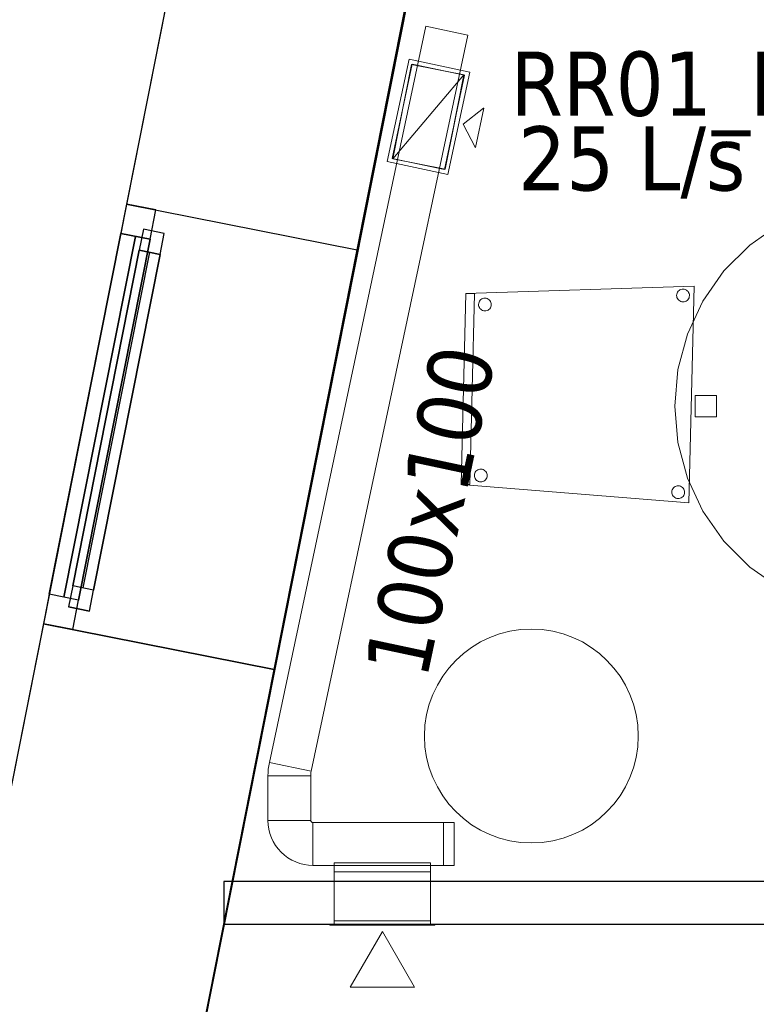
# Model space of a CAD drawing. Header units: metres. Extents: x 391.1 to 427.5, y 12.7 to 28.4.
# Tile 20 of 139: x 399.9 to 401.6, y 23.2 to 25.5. Entities that reach past the tile are written whole.
import ezdxf

# ---------------------------------------------------------------- set-up
doc = ezdxf.new("R2010")
doc.units = ezdxf.units.M
doc.layers.add('01_CARPINTERIA', color=5, linetype='Continuous', lineweight=25, true_color=0x0000ff)
doc.layers.add('01_SUELOS', color=7, linetype='Continuous', lineweight=25, true_color=0x007f00)
for name, color, linetype, lineweight in [('02_MOBILIARIO', 7, 'Continuous', 18), ('A-COLS-____-MCUT', 7, 'Continuous', 18), ('A-COLS-____-OTLN', 7, 'Continuous', 18), ('A-DETL-____-MBND', 7, 'Continuous', 18), ('A-GENM-____-OTLN', 7, 'Continuous', 18), ('A-WALL-____-MCUT', 7, 'Continuous', 25), ('A-WALL-____-OTLN', 7, 'Continuous', 25), ('M-HVAC-CDFF-IDEN', 7, 'Continuous', 30), ('M-HVAC-CDFF-OTLN', 7, 'Continuous', 18), ('M-HVAC-DUCT-IDEN', 7, 'Continuous', 30), ('M-HVAC-DUCT-OTLN', 7, 'Continuous', 18)]:
    doc.layers.add(name, color=color, linetype=linetype, lineweight=lineweight)
doc.styles.add('Tahoma_2', font='tahoma.ttf', dxfattribs={"height": 0.15})

# ---------------------------------------------------------------- blocks, each defined once
blk = doc.blocks.new('Forma directa - LONDR55-XX_ZZ-ARQ-CAA-M3D-Londres55-154575-04_CLI_AIRE_P1')
at = {"layer": '01_CARPINTERIA', "color": 161, "true_color": 0xaaaaff}
for p, q in [((0.1, 0.1), (0.05, 0.1)), ((0.05, 0.1), (0.05, 0.05)), ((0.1, 0.1), (0.05, 0.1)), ((0.05, 0.1), (0.05, 0.05)), ((0.1, 0.05), (0.1, 0.1)), ((0.1, 0.1), (0.1, 0.05)), ((0.1, 0.1), (0.9, 0.1)), ((0.9, 0.1), (0.1, 0.1)), ((0.1, 0.1), (0.1, 0.05)), ((0.1, 0.05), (0.1, 0.1)), ((0.9, 0.1), (0.9, 0.05)), ((0.9, 0.1), (0.9, 0.05)), ((0.95, 0.1), (0.9, 0.1)), ((0.9, 0.1), (0.9, 0.05)), ((0.95, 0.1), (0.9, 0.1)), ((0.9, 0.1), (0.9, 0.05)), ((0.95, 0.05), (0.95, 0.1)), ((0.95, 0.1), (0.95, 0.05)), ((0.07, 0.07), (0, 0.07)), ((0, 0.07), (0, 0)), ((0.07, 0.07), (0, 0.07)), ((0, 0.07), (0, 0)), ((0.07, 0), (0.07, 0.07)), ((0.07, 0.07), (0.07, 0)), ((0.07, 0.07), (0.93, 0.07)), ((0.93, 0.07), (0.07, 0.07)), ((0.07, 0.07), (0.07, 0)), ((0.07, 0), (0.07, 0.07)), ((0.9, 0.075), (0.1, 0.075)), ((0.9, 0.075), (0.1, 0.075)), ((1, 0.07), (0.93, 0.07)), ((0.93, 0.07), (0.93, 0)), ((1, 0.07), (0.93, 0.07)), ((0.93, 0.07), (0.93, 0)), ((0.93, 0.07), (0.93, 0)), ((0.93, 0.07), (0.93, 0)), ((1, 0), (1, 0.07)), ((1, 0.07), (1, 0)), ((0.05, 0.05), (0.1, 0.05)), ((0.05, 0.05), (0.1, 0.05)), ((0.1, 0.05), (0.9, 0.05)), ((0.9, 0.05), (0.1, 0.05)), ((0.9, 0.05), (0.95, 0.05)), ((0.9, 0.05), (0.95, 0.05)), ((0.93, 0.035), (0.07, 0.035)), ((0.07, 0.035), (0.93, 0.035)), ((0, 0), (0.07, 0)), ((0, 0), (0.07, 0)), ((0.07, 0), (0.93, 0)), ((0.93, 0), (0.07, 0)), ((0.93, 0), (1, 0)), ((0.93, 0), (1, 0))]:
    blk.add_line(p, q, dxfattribs=at)
blk = doc.blocks.new('Forma directa - Finestra P1-154836-04_CLI_AIRE_P1')
at = {"xscale": 1.00000002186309, "yscale": 1.00000002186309, "zscale": 1.00000002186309}
blk.add_blockref('Forma directa - LONDR55-XX_ZZ-ARQ-CAA-M3D-Londres55-154575-04_CLI_AIRE_P1', (0, 0), dxfattribs=at)
blk = doc.blocks.new('Family - Taula D100_P1-154902-04_CLI_AIRE_P1')
at = {"layer": 'A-DETL-____-MBND', "color": 253, "true_color": 0xaaaaaa}
for p, q in [((0.3235, 0.9536), (0.4063, 0.9758)), ((0.4063, 0.9758), (0.3235, 0.9536)), ((0.4063, 0.9758), (0.4916, 0.9832)), ((0.4916, 0.9832), (0.4063, 0.9758)), ((0.4916, 0.9832), (0.577, 0.9758)), ((0.577, 0.9758), (0.4916, 0.9832)), ((0.577, 0.9758), (0.6598, 0.9536)), ((0.6598, 0.9536), (0.577, 0.9758)), ((0.2458, 0.9174), (0.3235, 0.9536)), ((0.3235, 0.9536), (0.2458, 0.9174)), ((0.6598, 0.9536), (0.7374, 0.9174)), ((0.7374, 0.9174), (0.6598, 0.9536)), ((0.4775, 0.8848), (0.4775, 0.9348)), ((0.4775, 0.9348), (0.5275, 0.9348)), ((0.4775, 0.9348), (0.4775, 0.8848)), ((0.5275, 0.9348), (0.4775, 0.9348)), ((0.5275, 0.9348), (0.5275, 0.8848)), ((0.5275, 0.8848), (0.5275, 0.9348)), ((0.1756, 0.8682), (0.2458, 0.9174)), ((0.2458, 0.9174), (0.1756, 0.8682)), ((0.7374, 0.9174), (0.8076, 0.8682)), ((0.8076, 0.8682), (0.7374, 0.9174)), ((0.5275, 0.8848), (0.4775, 0.8848)), ((0.4775, 0.8848), (0.5275, 0.8848)), ((0.115, 0.8076), (0.1756, 0.8682)), ((0.1756, 0.8682), (0.115, 0.8076)), ((0.8076, 0.8682), (0.8682, 0.8076)), ((0.8682, 0.8076), (0.8076, 0.8682)), ((0.0659, 0.7374), (0.115, 0.8076)), ((0.115, 0.8076), (0.0659, 0.7374)), ((0.8682, 0.8076), (0.9174, 0.7374)), ((0.9174, 0.7374), (0.8682, 0.8076)), ((0.0296, 0.6598), (0.0659, 0.7374)), ((0.0659, 0.7374), (0.0296, 0.6598)), ((0.9174, 0.7374), (0.9536, 0.6598)), ((0.9536, 0.6598), (0.9174, 0.7374)), ((0.0075, 0.577), (0.0296, 0.6598)), ((0.0296, 0.6598), (0.0075, 0.577)), ((0.9536, 0.6598), (0.9758, 0.577)), ((0.9758, 0.577), (0.9536, 0.6598)), ((0, 0.4916), (0.0075, 0.577)), ((0.0075, 0.577), (0, 0.4916)), ((0.9758, 0.577), (0.9832, 0.4916)), ((0.9832, 0.4916), (0.9758, 0.577)), ((0.048, 0.4666), (0.048, 0.5166)), ((0.048, 0.5166), (0.098, 0.5166)), ((0.048, 0.5166), (0.048, 0.4666)), ((0.098, 0.5166), (0.048, 0.5166)), ((0.098, 0.5166), (0.098, 0.4666)), ((0.098, 0.4666), (0.098, 0.5166)), ((0.0075, 0.4063), (0, 0.4916)), ((0, 0.4916), (0.0075, 0.4063)), ((0.8849, 0.446), (0.8849, 0.496)), ((0.8849, 0.496), (0.9349, 0.496)), ((0.8849, 0.496), (0.8849, 0.446)), ((0.9349, 0.496), (0.8849, 0.496)), ((0.9349, 0.496), (0.9349, 0.446)), ((0.9349, 0.446), (0.9349, 0.496)), ((0.9832, 0.4916), (0.9758, 0.4063)), ((0.9758, 0.4063), (0.9832, 0.4916)), ((0.098, 0.4666), (0.048, 0.4666)), ((0.048, 0.4666), (0.098, 0.4666)), ((0.9349, 0.446), (0.8849, 0.446)), ((0.8849, 0.446), (0.9349, 0.446)), ((0.0296, 0.3235), (0.0075, 0.4063)), ((0.0075, 0.4063), (0.0296, 0.3235)), ((0.9758, 0.4063), (0.9536, 0.3235)), ((0.9536, 0.3235), (0.9758, 0.4063)), ((0.0659, 0.2458), (0.0296, 0.3235)), ((0.0296, 0.3235), (0.0659, 0.2458)), ((0.9536, 0.3235), (0.9174, 0.2458)), ((0.9174, 0.2458), (0.9536, 0.3235)), ((0.115, 0.1756), (0.0659, 0.2458)), ((0.0659, 0.2458), (0.115, 0.1756)), ((0.9174, 0.2458), (0.8682, 0.1756)), ((0.8682, 0.1756), (0.9174, 0.2458)), ((0.1756, 0.115), (0.115, 0.1756)), ((0.115, 0.1756), (0.1756, 0.115)), ((0.8682, 0.1756), (0.8076, 0.115)), ((0.8076, 0.115), (0.8682, 0.1756)), ((0.2458, 0.0659), (0.1756, 0.115)), ((0.1756, 0.115), (0.2458, 0.0659)), ((0.4775, 0.0481), (0.4775, 0.0981)), ((0.4775, 0.0981), (0.5275, 0.0981)), ((0.4775, 0.0981), (0.4775, 0.0481)), ((0.5275, 0.0981), (0.4775, 0.0981)), ((0.5275, 0.0981), (0.5275, 0.0481)), ((0.5275, 0.0481), (0.5275, 0.0981)), ((0.8076, 0.115), (0.7374, 0.0659)), ((0.7374, 0.0659), (0.8076, 0.115)), ((0.3235, 0.0296), (0.2458, 0.0659)), ((0.2458, 0.0659), (0.3235, 0.0296)), ((0.5275, 0.0481), (0.4775, 0.0481)), ((0.4775, 0.0481), (0.5275, 0.0481)), ((0.7374, 0.0659), (0.6598, 0.0296)), ((0.6598, 0.0296), (0.7374, 0.0659)), ((0.4063, 0.0075), (0.3235, 0.0296)), ((0.3235, 0.0296), (0.4063, 0.0075)), ((0.6598, 0.0296), (0.577, 0.0075)), ((0.577, 0.0075), (0.6598, 0.0296)), ((0.4916, 0), (0.4063, 0.0075)), ((0.4063, 0.0075), (0.4916, 0)), ((0.577, 0.0075), (0.4916, 0)), ((0.4916, 0), (0.577, 0.0075))]:
    blk.add_line(p, q, dxfattribs=at)
blk = doc.blocks.new('Family - Façana nord-oest P1-154990-04_CLI_AIRE_P1')
at = {"layer": 'A-WALL-____-MCUT', "color": 253, "true_color": 0xaaaaaa}
for p, q in [((3.1859, 0.55), (2.6219, 0.55)), ((3.1859, 0), (3.1859, 0.55)), ((4.1859, 0.55), (4.1859, 0)), ((5.7859, 0.55), (4.1859, 0.55)), ((2.6219, 0), (3.1859, 0)), ((4.1859, 0), (5.7859, 0))]:
    blk.add_line(p, q, dxfattribs=at)
at = {"layer": 'A-WALL-____-OTLN', "color": 253, "true_color": 0xaaaaaa}
for p, q in [((8.8668, 0.55), (-0.109, 0.55)), ((3.1859, 0), (3.1859, 0.55)), ((4.1859, 0.55), (3.1859, 0.55)), ((4.1859, 0), (4.1859, 0.55)), ((0, 0), (8.8668, 0)), ((3.1859, 0), (4.1859, 0))]:
    blk.add_line(p, q, dxfattribs=at)
at = {"layer": 'A-WALL-____-OTLN', "color": 253, "lineweight": 18, "true_color": 0xaaaaaa}
blk.add_line((0, 0), (8.8668, 0), dxfattribs=at)
blk = doc.blocks.new('Family - Vano de Finestra P1-154994-04_CLI_AIRE_P1')
at = {"layer": 'A-GENM-____-OTLN', "color": 253, "true_color": 0xaaaaaa}
for p, q in [((400.1106, 25.1031), (399.9162, 24.1222)), ((399.9162, 24.1222), (400.1106, 25.1031)), ((400.6501, 24.9962), (400.1106, 25.1031)), ((400.6501, 24.9962), (400.1106, 25.1031)), ((400.4557, 24.0153), (400.6501, 24.9962)), ((400.6501, 24.9962), (400.4557, 24.0153)), ((399.9162, 24.1222), (400.4557, 24.0153)), ((400.4557, 24.0153), (399.9162, 24.1222))]:
    blk.add_line(p, q, dxfattribs=at)
blk = doc.blocks.new('Family - LONDR55-XX_ZZ-ARQ-CAA-M3D-Londres55-155045-04_CLI_AIRE_P1')
at = {"layer": '01_SUELOS', "color": 9, "true_color": 0xaad4aa}
for p, q in [((2.9654, 14.9576), (0, 0)), ((0, 0), (2.9654, 14.9576))]:
    blk.add_line(p, q, dxfattribs=at)
blk = doc.blocks.new('Family - Mampara P1-155080-04_CLI_AIRE_P1')
at = {"layer": 'A-WALL-____-MCUT', "color": 253, "true_color": 0xaaaaaa}
for p, q in [((3.0089, 0.1), (0, 0.1)), ((0, 0.1), (0, 0)), ((0, 0), (3.0089, 0))]:
    blk.add_line(p, q, dxfattribs=at)
at = {"layer": 'A-WALL-____-OTLN', "color": 253, "true_color": 0xaaaaaa}
for p, q in [((3.9989, 0.1), (0, 0.1)), ((0, 0.1), (0, 0)), ((0, 0), (3.9989, 0))]:
    blk.add_line(p, q, dxfattribs=at)
at = {"layer": 'A-WALL-____-OTLN', "color": 253, "lineweight": 18, "true_color": 0xaaaaaa}
blk.add_line((0, 0), (3.9989, 0), dxfattribs=at)
blk = doc.blocks.new('Family - Cadira confient_P1-155107-04_CLI_AIRE_P1')
at = {"layer": 'A-DETL-____-MBND', "color": 253, "true_color": 0xaaaaaa}
for p, q in [((0, 0.043), (0.0109, 0.4894)), ((0.0109, 0.4894), (0, 0.043)), ((0, 0.043), (0.0109, 0.4894)), ((0.0109, 0.4894), (0, 0.043)), ((0.0109, 0.4894), (0.5441, 0.5064)), ((0.5441, 0.5064), (0.0109, 0.4894)), ((0.0109, 0.4894), (0.0309, 0.4889)), ((0.0309, 0.4889), (0.0109, 0.4894)), ((0.0309, 0.4889), (0.02, 0.0425)), ((0.02, 0.0425), (0.0309, 0.4889)), ((0.5035, 0.485), (0.5038, 0.4876)), ((0.5038, 0.4876), (0.5035, 0.485)), ((0.5037, 0.4824), (0.5035, 0.485)), ((0.5035, 0.485), (0.5037, 0.4824)), ((0.5038, 0.4876), (0.5045, 0.4901)), ((0.5045, 0.4901), (0.5038, 0.4876)), ((0.5045, 0.4901), (0.5057, 0.4924)), ((0.5057, 0.4924), (0.5045, 0.4901)), ((0.5057, 0.4924), (0.5072, 0.4945)), ((0.5072, 0.4945), (0.5057, 0.4924)), ((0.5072, 0.4945), (0.5091, 0.4963)), ((0.5091, 0.4963), (0.5072, 0.4945)), ((0.5091, 0.4963), (0.5112, 0.4978)), ((0.5112, 0.4978), (0.5091, 0.4963)), ((0.5112, 0.4978), (0.5136, 0.4988)), ((0.5136, 0.4988), (0.5112, 0.4978)), ((0.5136, 0.4988), (0.5162, 0.4995)), ((0.5162, 0.4995), (0.5136, 0.4988)), ((0.5162, 0.4995), (0.5187, 0.4996)), ((0.5187, 0.4996), (0.5162, 0.4995)), ((0.5187, 0.4996), (0.5213, 0.4994)), ((0.5213, 0.4994), (0.5187, 0.4996)), ((0.5213, 0.4994), (0.5238, 0.4986)), ((0.5238, 0.4986), (0.5213, 0.4994)), ((0.5238, 0.4986), (0.5262, 0.4975)), ((0.5262, 0.4975), (0.5238, 0.4986)), ((0.5262, 0.4975), (0.5283, 0.4959)), ((0.5283, 0.4959), (0.5262, 0.4975)), ((0.5283, 0.4959), (0.5301, 0.4941)), ((0.5301, 0.4941), (0.5283, 0.4959)), ((0.5301, 0.4941), (0.5315, 0.4919)), ((0.5315, 0.4919), (0.5301, 0.4941)), ((0.5315, 0.4919), (0.5326, 0.4895)), ((0.5326, 0.4895), (0.5315, 0.4919)), ((0.5441, 0.5064), (0.5317, 0)), ((0.5317, 0), (0.5441, 0.5064)), ((0.5326, 0.4895), (0.5332, 0.487)), ((0.5332, 0.487), (0.5326, 0.4895)), ((0.5334, 0.4844), (0.5331, 0.4818)), ((0.5331, 0.4818), (0.5334, 0.4844)), ((0.5332, 0.487), (0.5334, 0.4844)), ((0.5334, 0.4844), (0.5332, 0.487)), ((0.0405, 0.4639), (0.0407, 0.4665)), ((0.0407, 0.4665), (0.0405, 0.4639)), ((0.0406, 0.4613), (0.0405, 0.4639)), ((0.0405, 0.4639), (0.0406, 0.4613)), ((0.0413, 0.4588), (0.0406, 0.4613)), ((0.0406, 0.4613), (0.0413, 0.4588)), ((0.0407, 0.4665), (0.0415, 0.469)), ((0.0415, 0.469), (0.0407, 0.4665)), ((0.0415, 0.469), (0.0426, 0.4714)), ((0.0426, 0.4714), (0.0415, 0.469)), ((0.0426, 0.4714), (0.0441, 0.4735)), ((0.0441, 0.4735), (0.0426, 0.4714)), ((0.0441, 0.4735), (0.046, 0.4753)), ((0.046, 0.4753), (0.0441, 0.4735)), ((0.046, 0.4753), (0.0482, 0.4767)), ((0.0482, 0.4767), (0.046, 0.4753)), ((0.0482, 0.4767), (0.0506, 0.4778)), ((0.0506, 0.4778), (0.0482, 0.4767)), ((0.0506, 0.4778), (0.0531, 0.4784)), ((0.0531, 0.4784), (0.0506, 0.4778)), ((0.0531, 0.4784), (0.0557, 0.4786)), ((0.0557, 0.4786), (0.0531, 0.4784)), ((0.0557, 0.4786), (0.0583, 0.4783)), ((0.0583, 0.4783), (0.0557, 0.4786)), ((0.0583, 0.4783), (0.0608, 0.4776)), ((0.0608, 0.4776), (0.0583, 0.4783)), ((0.0608, 0.4776), (0.0631, 0.4764)), ((0.0631, 0.4764), (0.0608, 0.4776)), ((0.0631, 0.4764), (0.0652, 0.4749)), ((0.0652, 0.4749), (0.0631, 0.4764)), ((0.0652, 0.4749), (0.067, 0.473)), ((0.067, 0.473), (0.0652, 0.4749)), ((0.067, 0.473), (0.0685, 0.4708)), ((0.0685, 0.4708), (0.067, 0.473)), ((0.0685, 0.4708), (0.0695, 0.4685)), ((0.0695, 0.4685), (0.0685, 0.4708)), ((0.07, 0.4607), (0.0693, 0.4582)), ((0.0693, 0.4582), (0.07, 0.4607)), ((0.0695, 0.4685), (0.0702, 0.4659)), ((0.0702, 0.4659), (0.0695, 0.4685)), ((0.0703, 0.4633), (0.07, 0.4607)), ((0.07, 0.4607), (0.0703, 0.4633)), ((0.0702, 0.4659), (0.0703, 0.4633)), ((0.0703, 0.4633), (0.0702, 0.4659)), ((0.5043, 0.4799), (0.5037, 0.4824)), ((0.5037, 0.4824), (0.5043, 0.4799)), ((0.5054, 0.4775), (0.5043, 0.4799)), ((0.5043, 0.4799), (0.5054, 0.4775)), ((0.5068, 0.4753), (0.5054, 0.4775)), ((0.5054, 0.4775), (0.5068, 0.4753)), ((0.5086, 0.4734), (0.5068, 0.4753)), ((0.5068, 0.4753), (0.5086, 0.4734)), ((0.5107, 0.4719), (0.5086, 0.4734)), ((0.5086, 0.4734), (0.5107, 0.4719)), ((0.5131, 0.4708), (0.5107, 0.4719)), ((0.5107, 0.4719), (0.5131, 0.4708)), ((0.5156, 0.47), (0.5131, 0.4708)), ((0.5131, 0.4708), (0.5156, 0.47)), ((0.5182, 0.4698), (0.5156, 0.47)), ((0.5156, 0.47), (0.5182, 0.4698)), ((0.5207, 0.4699), (0.5182, 0.4698)), ((0.5182, 0.4698), (0.5207, 0.4699)), ((0.5233, 0.4706), (0.5207, 0.4699)), ((0.5207, 0.4699), (0.5233, 0.4706)), ((0.5257, 0.4716), (0.5233, 0.4706)), ((0.5233, 0.4706), (0.5257, 0.4716)), ((0.5278, 0.4731), (0.5257, 0.4716)), ((0.5257, 0.4716), (0.5278, 0.4731)), ((0.5297, 0.4749), (0.5278, 0.4731)), ((0.5278, 0.4731), (0.5297, 0.4749)), ((0.5312, 0.477), (0.5297, 0.4749)), ((0.5297, 0.4749), (0.5312, 0.477)), ((0.5324, 0.4793), (0.5312, 0.477)), ((0.5312, 0.477), (0.5324, 0.4793)), ((0.5331, 0.4818), (0.5324, 0.4793)), ((0.5324, 0.4793), (0.5331, 0.4818)), ((0.0423, 0.4564), (0.0413, 0.4588)), ((0.0413, 0.4588), (0.0423, 0.4564)), ((0.0438, 0.4543), (0.0423, 0.4564)), ((0.0423, 0.4564), (0.0438, 0.4543)), ((0.0456, 0.4524), (0.0438, 0.4543)), ((0.0438, 0.4543), (0.0456, 0.4524)), ((0.0477, 0.4508), (0.0456, 0.4524)), ((0.0456, 0.4524), (0.0477, 0.4508)), ((0.05, 0.4497), (0.0477, 0.4508)), ((0.0477, 0.4508), (0.05, 0.4497)), ((0.0525, 0.449), (0.05, 0.4497)), ((0.05, 0.4497), (0.0525, 0.449)), ((0.0551, 0.4487), (0.0525, 0.449)), ((0.0525, 0.449), (0.0551, 0.4487)), ((0.0577, 0.4489), (0.0551, 0.4487)), ((0.0551, 0.4487), (0.0577, 0.4489)), ((0.0602, 0.4495), (0.0577, 0.4489)), ((0.0577, 0.4489), (0.0602, 0.4495)), ((0.0626, 0.4505), (0.0602, 0.4495)), ((0.0602, 0.4495), (0.0626, 0.4505)), ((0.0648, 0.452), (0.0626, 0.4505)), ((0.0626, 0.4505), (0.0648, 0.452)), ((0.0666, 0.4538), (0.0648, 0.452)), ((0.0648, 0.452), (0.0666, 0.4538)), ((0.0682, 0.4559), (0.0666, 0.4538)), ((0.0666, 0.4538), (0.0682, 0.4559)), ((0.0693, 0.4582), (0.0682, 0.4559)), ((0.0682, 0.4559), (0.0693, 0.4582)), ((0.031, 0.0666), (0.0317, 0.0691)), ((0.0317, 0.0691), (0.031, 0.0666)), ((0.0317, 0.0691), (0.0328, 0.0715)), ((0.0328, 0.0715), (0.0317, 0.0691)), ((0.0328, 0.0715), (0.0344, 0.0736)), ((0.0344, 0.0736), (0.0328, 0.0715)), ((0.0344, 0.0736), (0.0363, 0.0754)), ((0.0363, 0.0754), (0.0344, 0.0736)), ((0.0363, 0.0754), (0.0384, 0.0768)), ((0.0384, 0.0768), (0.0363, 0.0754)), ((0.0384, 0.0768), (0.0408, 0.0779)), ((0.0408, 0.0779), (0.0384, 0.0768)), ((0.0408, 0.0779), (0.0433, 0.0785)), ((0.0433, 0.0785), (0.0408, 0.0779)), ((0.0433, 0.0785), (0.0459, 0.0787)), ((0.0459, 0.0787), (0.0433, 0.0785)), ((0.0459, 0.0787), (0.0485, 0.0784)), ((0.0485, 0.0784), (0.0459, 0.0787)), ((0.0485, 0.0784), (0.051, 0.0777)), ((0.051, 0.0777), (0.0485, 0.0784)), ((0.051, 0.0777), (0.0534, 0.0765)), ((0.0534, 0.0765), (0.051, 0.0777)), ((0.0534, 0.0765), (0.0555, 0.075)), ((0.0555, 0.075), (0.0534, 0.0765)), ((0.0555, 0.075), (0.0573, 0.0731)), ((0.0573, 0.0731), (0.0555, 0.075)), ((0.0573, 0.0731), (0.0587, 0.071)), ((0.0587, 0.071), (0.0573, 0.0731)), ((0.0587, 0.071), (0.0598, 0.0686)), ((0.0598, 0.0686), (0.0587, 0.071)), ((0.0307, 0.0641), (0.031, 0.0666)), ((0.031, 0.0666), (0.0307, 0.0641)), ((0.0309, 0.0615), (0.0307, 0.0641)), ((0.0307, 0.0641), (0.0309, 0.0615)), ((0.0315, 0.0589), (0.0309, 0.0615)), ((0.0309, 0.0615), (0.0315, 0.0589)), ((0.0325, 0.0565), (0.0315, 0.0589)), ((0.0315, 0.0589), (0.0325, 0.0565)), ((0.034, 0.0544), (0.0325, 0.0565)), ((0.0325, 0.0565), (0.034, 0.0544)), ((0.0358, 0.0525), (0.034, 0.0544)), ((0.034, 0.0544), (0.0358, 0.0525)), ((0.0379, 0.051), (0.0358, 0.0525)), ((0.0358, 0.0525), (0.0379, 0.051)), ((0.0402, 0.0498), (0.0379, 0.051)), ((0.0379, 0.051), (0.0402, 0.0498)), ((0.0427, 0.0491), (0.0402, 0.0498)), ((0.0402, 0.0498), (0.0427, 0.0491)), ((0.0453, 0.0488), (0.0427, 0.0491)), ((0.0427, 0.0491), (0.0453, 0.0488)), ((0.0479, 0.049), (0.0453, 0.0488)), ((0.0453, 0.0488), (0.0479, 0.049)), ((0.0505, 0.0496), (0.0479, 0.049)), ((0.0479, 0.049), (0.0505, 0.0496)), ((0.0528, 0.0507), (0.0505, 0.0496)), ((0.0505, 0.0496), (0.0528, 0.0507)), ((0.055, 0.0521), (0.0528, 0.0507)), ((0.0528, 0.0507), (0.055, 0.0521)), ((0.0569, 0.0539), (0.055, 0.0521)), ((0.055, 0.0521), (0.0569, 0.0539)), ((0.0584, 0.056), (0.0569, 0.0539)), ((0.0569, 0.0539), (0.0584, 0.056)), ((0.0596, 0.0584), (0.0584, 0.056)), ((0.0584, 0.056), (0.0596, 0.0584)), ((0.0603, 0.0609), (0.0596, 0.0584)), ((0.0596, 0.0584), (0.0603, 0.0609)), ((0.0598, 0.0686), (0.0604, 0.066)), ((0.0604, 0.066), (0.0598, 0.0686)), ((0.0606, 0.0635), (0.0603, 0.0609)), ((0.0603, 0.0609), (0.0606, 0.0635)), ((0.0604, 0.066), (0.0606, 0.0635)), ((0.0606, 0.0635), (0.0604, 0.066)), ((0.5317, 0), (0, 0.043)), ((0, 0.043), (0.5317, 0)), ((0.02, 0.0425), (0, 0.043)), ((0, 0.043), (0.02, 0.0425)), ((0.4923, 0.0251), (0.4926, 0.0277)), ((0.4926, 0.0277), (0.4923, 0.0251)), ((0.4925, 0.0225), (0.4923, 0.0251)), ((0.4923, 0.0251), (0.4925, 0.0225)), ((0.4926, 0.0277), (0.4933, 0.0302)), ((0.4933, 0.0302), (0.4926, 0.0277)), ((0.4933, 0.0302), (0.4944, 0.0326)), ((0.4944, 0.0326), (0.4933, 0.0302)), ((0.4944, 0.0326), (0.496, 0.0347)), ((0.496, 0.0347), (0.4944, 0.0326)), ((0.496, 0.0347), (0.4978, 0.0365)), ((0.4978, 0.0365), (0.496, 0.0347)), ((0.4978, 0.0365), (0.5, 0.0379)), ((0.5, 0.0379), (0.4978, 0.0365)), ((0.5, 0.0379), (0.5024, 0.039)), ((0.5024, 0.039), (0.5, 0.0379)), ((0.5024, 0.039), (0.5049, 0.0396)), ((0.5049, 0.0396), (0.5024, 0.039)), ((0.5049, 0.0396), (0.5075, 0.0398)), ((0.5075, 0.0398), (0.5049, 0.0396)), ((0.5075, 0.0398), (0.5101, 0.0395)), ((0.5101, 0.0395), (0.5075, 0.0398)), ((0.5101, 0.0395), (0.5126, 0.0388)), ((0.5126, 0.0388), (0.5101, 0.0395)), ((0.5126, 0.0388), (0.5149, 0.0376)), ((0.5149, 0.0376), (0.5126, 0.0388)), ((0.5149, 0.0376), (0.517, 0.0361)), ((0.517, 0.0361), (0.5149, 0.0376)), ((0.517, 0.0361), (0.5189, 0.0342)), ((0.5189, 0.0342), (0.517, 0.0361)), ((0.5189, 0.0342), (0.5203, 0.032)), ((0.5203, 0.032), (0.5189, 0.0342)), ((0.5203, 0.032), (0.5214, 0.0297)), ((0.5214, 0.0297), (0.5203, 0.032)), ((0.5214, 0.0297), (0.522, 0.0271)), ((0.522, 0.0271), (0.5214, 0.0297)), ((0.5222, 0.0245), (0.5219, 0.0219)), ((0.5219, 0.0219), (0.5222, 0.0245)), ((0.522, 0.0271), (0.5222, 0.0245)), ((0.5222, 0.0245), (0.522, 0.0271)), ((0.4931, 0.02), (0.4925, 0.0225)), ((0.4925, 0.0225), (0.4931, 0.02)), ((0.4941, 0.0176), (0.4931, 0.02)), ((0.4931, 0.02), (0.4941, 0.0176)), ((0.4956, 0.0155), (0.4941, 0.0176)), ((0.4941, 0.0176), (0.4956, 0.0155)), ((0.4974, 0.0136), (0.4956, 0.0155)), ((0.4956, 0.0155), (0.4974, 0.0136)), ((0.4995, 0.012), (0.4974, 0.0136)), ((0.4974, 0.0136), (0.4995, 0.012)), ((0.5018, 0.0109), (0.4995, 0.012)), ((0.4995, 0.012), (0.5018, 0.0109)), ((0.5043, 0.0102), (0.5018, 0.0109)), ((0.5018, 0.0109), (0.5043, 0.0102)), ((0.5069, 0.0099), (0.5043, 0.0102)), ((0.5043, 0.0102), (0.5069, 0.0099)), ((0.5095, 0.0101), (0.5069, 0.0099)), ((0.5069, 0.0099), (0.5095, 0.0101)), ((0.512, 0.0107), (0.5095, 0.0101)), ((0.5095, 0.0101), (0.512, 0.0107)), ((0.5144, 0.0117), (0.512, 0.0107)), ((0.512, 0.0107), (0.5144, 0.0117)), ((0.5166, 0.0132), (0.5144, 0.0117)), ((0.5144, 0.0117), (0.5166, 0.0132)), ((0.5185, 0.015), (0.5166, 0.0132)), ((0.5166, 0.0132), (0.5185, 0.015)), ((0.52, 0.0171), (0.5185, 0.015)), ((0.5185, 0.015), (0.52, 0.0171)), ((0.5212, 0.0194), (0.52, 0.0171)), ((0.52, 0.0171), (0.5212, 0.0194)), ((0.5219, 0.0219), (0.5212, 0.0194)), ((0.5212, 0.0194), (0.5219, 0.0219))]:
    blk.add_line(p, q, dxfattribs=at)
blk = doc.blocks.new('Family - Pilar P1-155221-04_CLI_AIRE_P1')
at = {"layer": 'A-COLS-____-MCUT', "color": 253, "true_color": 0xaaaaaa}
for start, end in [(360, 180), (180, 360)]:
    blk.add_arc((0.25, 0.25), 0.25, start, end, dxfattribs=at)
at = {"layer": 'A-COLS-____-OTLN', "color": 253, "true_color": 0xaaaaaa}
for start, end in [(360, 180), (180, 360)]:
    blk.add_arc((0.25, 0.25), 0.25, start, end, dxfattribs=at)
blk = doc.blocks.new('LONDR55-XX_ZZ-ARQ-CAA-M3D-Londres55_ifc-1-04_CLI_AIRE_P1')
at = {"layer": '01_CARPINTERIA', "color": 253, "lineweight": 18, "true_color": 0xaaaaaa, "rotation": 258.7933562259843}
blk.add_blockref('Forma directa - Finestra P1-154836-04_CLI_AIRE_P1', (400.1106, 25.1031), dxfattribs=at)
at = {"layer": '01_SUELOS', "color": 253, "lineweight": 18, "true_color": 0xaaaaaa}
blk.add_blockref('Family - LONDR55-XX_ZZ-ARQ-CAA-M3D-Londres55-155045-04_CLI_AIRE_P1', (398.2972, 13.1206), dxfattribs=at)
at = {"layer": '02_MOBILIARIO', "color": 253, "lineweight": 18, "true_color": 0xaaaaaa}
for name, p in [('Family - Taula D100_P1-154902-04_CLI_AIRE_P1', (401.392, 24.1392)), ('Family - Cadira confient_P1-155107-04_CLI_AIRE_P1', (400.8931, 24.4048))]:
    blk.add_blockref(name, p, dxfattribs=at)
at = {"layer": 'A-COLS-____-OTLN', "color": 253, "lineweight": 18, "true_color": 0xaaaaaa}
blk.add_blockref('Family - Pilar P1-155221-04_CLI_AIRE_P1', (400.807, 23.6095), dxfattribs=at)
at = {"layer": 'A-GENM-____-OTLN', "color": 253, "lineweight": 18, "true_color": 0xaaaaaa}
blk.add_blockref('Family - Vano de Finestra P1-154994-04_CLI_AIRE_P1', (0, 0), dxfattribs=at)
at = {"layer": 'A-WALL-____-OTLN', "color": 253, "lineweight": 18, "true_color": 0xaaaaaa, "rotation": 258.7933562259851}
blk.add_blockref('Family - Façana nord-oest P1-154990-04_CLI_AIRE_P1', (400.7297, 28.2282), dxfattribs=at)
at = {"layer": 'A-WALL-____-OTLN', "color": 253, "lineweight": 18, "true_color": 0xaaaaaa}
blk.add_blockref('Family - Mampara P1-155080-04_CLI_AIRE_P1', (400.3377, 23.4195), dxfattribs=at)
blk = doc.blocks.new('M_Codo rectangular - Radio - _55 W-504685-04_CLI_AIRE_P1')
at = {"layer": 'M-HVAC-DUCT-OTLN', "color": 40, "true_color": 0xffbf00}
for p, q in [((-0.055, 0.05), (-0.055, -0.05)), ((-0.055, -0.05), (-0.055, 0.05)), ((-0.05, 0.055), (0.05, 0.055)), ((0.05, 0.055), (-0.05, 0.055))]:
    blk.add_line(p, q, dxfattribs=at)
for radius in [0.005, 0.005, 0.105, 0.105]:
    blk.add_arc((-0.055, 0.055), radius, 270, 0, dxfattribs=at)
blk = doc.blocks.new('M_Codo rectangular - Radio - 1 W-458768-04_CLI_AIRE_P1')
at = {"layer": 'M-HVAC-DUCT-OTLN', "color": 40, "true_color": 0xffbf00}
for p, q in [((-0.0105, 0.05), (-0.0105, -0.05)), ((-0.0105, -0.05), (-0.0105, 0.05)), ((-0.0001, 0.0511), (0.0207, -0.0467)), ((0.0207, -0.0467), (-0.0001, 0.0511))]:
    blk.add_line(p, q, dxfattribs=at)
for radius in [0.05, 0.05, 0.15, 0.15]:
    blk.add_arc((-0.0105, 0.1), radius, 270, 282, dxfattribs=at)
blk = doc.blocks.new('ZYR_03_06_04_01 Reixa Paret Retorn - RR01_V-478031-04_CLI_AIRE_P1')
at = {"layer": 'M-HVAC-CDFF-OTLN', "color": 40, "true_color": 0xffbf00}
for p, q in [((0.1225, 0.002), (-0.1225, 0.002)), ((-0.1225, 0.002), (0.1225, 0.002)), ((-0.1225, 0.002), (-0.1225, 0)), ((-0.1225, 0.002), (-0.1225, 0)), ((0.1225, 0), (-0.1225, 0)), ((-0.1225, 0), (0.1225, 0)), ((0.1125, 0.01), (-0.1125, 0.01)), ((-0.1125, 0.01), (0.1125, 0.01)), ((-0.1125, 0.01), (-0.1125, 0)), ((-0.1125, 0.01), (-0.1125, 0)), ((0.1125, 0.002), (-0.1125, 0.002)), ((-0.1125, 0.002), (0.1125, 0.002)), ((-0.1125, 0.002), (-0.1125, 0)), ((-0.1125, 0.002), (-0.1125, 0)), ((0.1125, 0), (-0.1125, 0)), ((-0.1125, 0), (0.1125, 0)), ((0.1125, 0), (-0.1125, 0)), ((-0.1125, 0), (0.1125, 0)), ((0.1125, 0), (0.1125, 0.01)), ((0.1125, 0.01), (0.1125, 0)), ((0.1125, 0), (0.1125, 0.002)), ((0.1125, 0.002), (0.1125, 0)), ((0.1225, 0), (0.1225, 0.002)), ((0.1225, 0.002), (0.1225, 0)), ((0, -0.015), (-0.075, -0.1449)), ((0, -0.015), (0.075, -0.1449)), ((0.075, -0.1449), (-0.075, -0.1449))]:
    blk.add_line(p, q, dxfattribs=at)
blk = doc.blocks.new('MEP_15_03 Injerto Conducte - Mínimo-V3-04_CLI_AIRE_P1')
at = {"layer": 'M-HVAC-DUCT-OTLN', "color": 40, "true_color": 0xffbf00}
for p, q in [((-0.006096, 0.1125), (-0.006096, -0.1125)), ((-0.006096, -0.1125), (-0.006096, 0.1125)), ((-0.006096, 0.1125), (0.015, 0.1125)), ((0.015, 0.1125), (-0.006096, 0.1125)), ((0.015, 0.1125), (0.015, -0.1125)), ((0.015, -0.1125), (0.015, 0.1125)), ((0.015, -0.1125), (-0.006096, -0.1125)), ((0.015, -0.1125), (-0.006096, -0.1125))]:
    blk.add_line(p, q, dxfattribs=at)
blk = doc.blocks.new('M_Remate rectangular - Estándar-478399-04_CLI_AIRE_P1')
at = {"layer": 'M-HVAC-DUCT-OTLN', "color": 40, "true_color": 0xffbf00}
for p, q in [((0, 0.05), (0, -0.05)), ((0, -0.05), (0, 0.05)), ((0, 0.05), (0.025, 0.05)), ((0.025, 0.05), (0, 0.05)), ((0.025, 0.05), (0.025, -0.05)), ((0.025, -0.05), (0.025, 0.05)), ((0.025, -0.05), (0, -0.05)), ((0.025, -0.05), (0, -0.05))]:
    blk.add_line(p, q, dxfattribs=at)
blk = doc.blocks.new('ZYR_03_06_04_01 Reixa Sostre Retorn - RR01_H-V1-04_CLI_AIRE_P1')
at = {"layer": 'M-HVAC-CDFF-OTLN', "color": 40, "true_color": 0xffbf00}
for p, q in [((0.1225, 0.0725), (-0.1225, 0.0725)), ((-0.1225, 0.0725), (-0.1225, -0.0725)), ((-0.1225, -0.0725), (-0.1225, 0.0725)), ((-0.1225, 0.0725), (0.1225, 0.0725)), ((0.1225, -0.0725), (0.1225, 0.0725)), ((0.1225, 0.0725), (0.1225, -0.0725)), ((0.1125, 0.0625), (-0.1125, 0.0625)), ((-0.1125, 0.0625), (-0.1125, -0.0625)), ((-0.1125, -0.0625), (-0.1125, 0.0625)), ((-0.1125, 0.0625), (0.1125, 0.0625)), ((-0.1125, -0.0625), (-0.1125, 0.0625)), ((-0.1125, 0.0625), (0.1125, 0.0625)), ((0.1125, 0.0625), (-0.1125, 0.0625)), ((-0.1125, 0.0625), (-0.1125, -0.0625)), ((0.1125, -0.0625), (0.1125, 0.0625)), ((0.1125, 0.0625), (0.1125, -0.0625)), ((0.1125, 0.0625), (0.1125, -0.0625)), ((0.1125, -0.0625), (0.1125, 0.0625)), ((-0.1125, -0.0625), (0.1125, -0.0625)), ((0.1125, -0.0625), (-0.1125, -0.0625)), ((0.1125, -0.0625), (-0.1125, -0.0625)), ((-0.1125, -0.0625), (0.1125, -0.0625)), ((-0.1225, -0.0725), (0.1225, -0.0725)), ((0.1225, -0.0725), (-0.1225, -0.0725)), ((-0.0469, -0.1216), (0, -0.0829)), ((0.0469, -0.1216), (0, -0.0829)), ((-0.0469, -0.1226), (-0.0469, -0.1216)), ((0.0469, -0.1226), (-0.0469, -0.1226)), ((0.0469, -0.1226), (0.0469, -0.1216))]:
    blk.add_line(p, q, dxfattribs=at)
blk = doc.blocks.new('MEP_15_03 Injerto Conducte - Mínimo-476864-04_CLI_AIRE_P1')
at = {"layer": 'M-HVAC-DUCT-OTLN', "color": 40, "true_color": 0xffbf00}
for p, q in [((398.6931, 14.9296), (398.6461, 14.7096)), ((398.6931, 14.9296), (398.6461, 14.7096)), ((398.8153, 14.9035), (398.6931, 14.9296)), ((398.8153, 14.9035), (398.6931, 14.9296)), ((398.7683, 14.6835), (398.8153, 14.9035)), ((398.7683, 14.6835), (398.8153, 14.9035)), ((398.6461, 14.7096), (398.7683, 14.6835)), ((398.6461, 14.7096), (398.7683, 14.6835))]:
    blk.add_line(p, q, dxfattribs=at)

msp = doc.modelspace()

# ---------------------------------------------------------------- linework, layer by layer
at = {"layer": 'M-HVAC-DUCT-OTLN', "color": 40, "true_color": 0xffbf00}
for p, q in [((400.4445, 23.7979), (400.8103, 25.5192)), ((400.8103, 25.5192), (400.9081, 25.4984)), ((400.9081, 25.4984), (400.5423, 23.7771)), ((400.7769, 25.4297), (400.7332, 25.209)), ((400.8995, 25.4054), (400.7769, 25.4297)), ((400.8995, 25.4054), (400.7332, 25.209)), ((400.8558, 25.1847), (400.8995, 25.4054)), ((400.7332, 25.209), (400.8558, 25.1847)), ((400.4445, 23.7979), (400.5423, 23.7771)), ((400.4412, 23.7667), (400.5412, 23.7667)), ((400.4412, 23.662), (400.4412, 23.7667)), ((400.5412, 23.7667), (400.5412, 23.662)), ((400.4412, 23.662), (400.5412, 23.662)), ((400.5462, 23.657), (400.5462, 23.557)), ((400.5462, 23.657), (400.8512, 23.657)), ((400.8512, 23.657), (400.8512, 23.557)), ((400.8512, 23.557), (400.5462, 23.557)), ((400.5962, 23.5631), (400.8212, 23.5631)), ((400.5962, 23.5631), (400.5962, 23.557)), ((400.8212, 23.5631), (400.8212, 23.557)), ((400.5962, 23.542), (400.8212, 23.542)), ((400.5962, 23.4275), (400.5962, 23.542)), ((400.8212, 23.542), (400.8212, 23.4275)), ((400.5962, 23.4275), (400.8212, 23.4275))]:
    msp.add_line(p, q, dxfattribs=at)

# ---------------------------------------------------------------- block references
at = {"lineweight": 5}
msp.add_blockref('LONDR55-XX_ZZ-ARQ-CAA-M3D-Londres55_ifc-1-04_CLI_AIRE_P1', (0, 0), dxfattribs=at)
at = {"layer": 'M-HVAC-CDFF-OTLN', "color": 40, "true_color": 0xffbf00, "rotation": 78.00000000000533}
msp.add_blockref('ZYR_03_06_04_01 Reixa Sostre Retorn - RR01_H-V1-04_CLI_AIRE_P1', (400.8164, 25.3072), dxfattribs=at)
at = {"layer": 'M-HVAC-CDFF-OTLN', "color": 40, "true_color": 0xffbf00}
msp.add_blockref('ZYR_03_06_04_01 Reixa Paret Retorn - RR01_V-478031-04_CLI_AIRE_P1', (400.7087, 23.4175), dxfattribs=at)
at = {"layer": 'M-HVAC-DUCT-OTLN', "color": 40, "true_color": 0xffbf00}
for name, p, rotation in [('MEP_15_03 Injerto Conducte - Mínimo-476864-04_CLI_AIRE_P1', (799.2847, 46.0046), 180.8467518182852), ('M_Codo rectangular - Radio - 1 W-458768-04_CLI_AIRE_P1', (400.4912, 23.7772), 257.9999999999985), ('M_Codo rectangular - Radio - _55 W-504685-04_CLI_AIRE_P1', (400.4912, 23.607), 270)]:
    msp.add_blockref(name, p, dxfattribs=dict(at, rotation=rotation))
msp.add_blockref('M_Remate rectangular - Estándar-478399-04_CLI_AIRE_P1', (400.8512, 23.607), dxfattribs=at)
at = {"layer": 'M-HVAC-DUCT-OTLN', "color": 40, "true_color": 0xffbf00, "extrusion": (0, 0, -1), "rotation": 270}
msp.add_blockref('MEP_15_03 Injerto Conducte - Mínimo-V3-04_CLI_AIRE_P1', (-400.7087, 23.557), dxfattribs=at)

# ---------------------------------------------------------------- texts
at = {"layer": 'M-HVAC-CDFF-IDEN', "char_height": 0.15, "attachment_point": 1, "style": 'Tahoma_2'}
for s, insert, width in [('RR01_H', (401.008, 25.4598), 0.865822), ('25 L/s', (401.0257, 25.2851), 0.661392)]:
    msp.add_mtext(s, dxfattribs=dict(at, insert=insert, width=width))
at = {"layer": 'M-HVAC-DUCT-IDEN', "insert": (400.6651, 24.0198), "char_height": 0.15, "width": 0.913924, "attachment_point": 1, "rotation": 78, "style": 'Tahoma_2'}
msp.add_mtext('100x100', dxfattribs=at)

doc.saveas('drawing.dxf')
